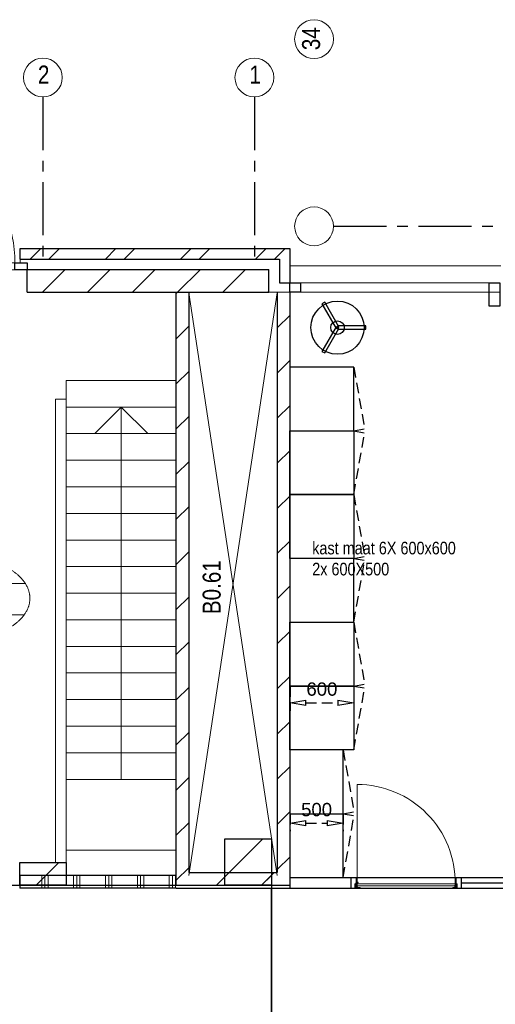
# Model space of a CAD drawing. Header units: millimetres. Extents: x 18442 to 242186, y -49554 to 63508.
# Tile 13 of 175: x 88187 to 92663, y -4662 to 4594. Entities that reach past the tile are written whole.
import ezdxf
from ezdxf.enums import TextEntityAlignment as Align

# ---------------------------------------------------------------- set-up
doc = ezdxf.new("R2010")
doc.units = ezdxf.units.MM
doc.header["$LTSCALE"] = 400
doc.header["$PDMODE"] = 1
doc.header["$PDSIZE"] = 15
for name, pattern in [('CENTER', [2, 1.25, -0.25, 0.25, -0.25]), ('HIDDEN', [0.375, 0.25, -0.125]), ('STYLE_02', [0.694427, 0.486069, -0.208359])]:
    doc.linetypes.add(name, pattern=pattern)
for name, color, linetype in [('-ve', 2, 'HIDDEN'), ('inlay', 6, 'Continuous'), ('plat', 5, 'Continuous'), ('stramien', 1, 'CENTER'), ('timmerwerk-ge', 150, 'Continuous'), ('timmerwerk-ve', 8, 'HIDDEN')]:
    doc.layers.add(name, color=color, linetype=linetype)
for name, color, linetype, lineweight in [('Buitenkozijnen', 140, 'Continuous', 15), ('mat-afdichting', 9, 'Continuous', 5), ('mat-aluminium', 140, 'Continuous', 15), ('mat-baksteen', 5, 'Continuous', 25), ('mat-kalkzandsteen', 5, 'Continuous', 25), ('mat-multiplex-hor', 140, 'Continuous', 15), ('mat-scheidingswand-horizontaal', 5, 'Continuous', 25), ('mat-spuitwerk_marmo', 43, 'STYLE_02', 20), ('mat-staal', 5, 'Continuous', 25), ('None', 7, 'Continuous', 9), ('Ruimtenummers', 92, 'Continuous', 25)]:
    doc.layers.add(name, color=color, linetype=linetype, lineweight=lineweight)
doc.styles.add('Arial Narrow', font='ARIALN.TTF', dxfattribs={"height": 211.666667})
doc.styles.get("Standard").update_dxf_attribs({"font": 'arial.ttf'})
doc.dimstyles.new('CAL-N1-050-25', dxfattribs={"dimscale": 50, "dimtxt": 2.5, "dimasz": 3, "dimexe": 1.5, "dimexo": 0, "dimgap": 0.3, "dimtad": 0, "dimdec": 4, "dimrnd": 1, "dimdsep": 46, "dimtxsty": 'Standard', "dimblk": 'CLOSED', "dimcen": 0, "dimdle": 1.25, "dimclrt": 249, "dimadec": 0, "dimazin": 0, "dimtfac": 0.9, "dimtdec": 4, "dimtix": 1, "dimtmove": 0, "dimatfit": 3, "dimldrblk": 'CLOSED', "dimfxl": 1, "dimtvp": 1, "dimtolj": 1, "dimtzin": 0, "dimarcsym": 0})

# ---------------------------------------------------------------- blocks, each defined once
blk = doc.blocks.new('*X15')
at = {"layer": 'None', "lineweight": 9}
for p, q in [((-21000, 2676.5), (-21000, 2796.5)), ((-20970, 2676.5), (-20970, 2796.5)), ((-20940, 2676.5), (-20940, 2796.5)), ((-20700, 2676.5), (-20700, 2796.5)), ((-20670, 2676.5), (-20670, 2796.5)), ((-20640, 2676.5), (-20640, 2796.5)), ((-20400, 2676.5), (-20400, 2796.5)), ((-20370, 2676.5), (-20370, 2796.5)), ((-20340, 2676.5), (-20340, 2796.5)), ((-20100, 2676.5), (-20100, 2796.5)), ((-20070, 2676.5), (-20070, 2796.5)), ((-20040, 2676.5), (-20040, 2796.5)), ((-19800, 2676.5), (-19800, 2796.5)), ((-19770, 2676.5), (-19770, 2796.5)), ((-19740, 2676.5), (-19740, 2796.5))]:
    blk.add_line(p, q, dxfattribs=at)
blk = doc.blocks.new('*U41')
at = {"layer": 'None', "color": 140, "linetype": 'Continuous', "lineweight": 15}
for p, q in [((-20251.4, 7201), (-20251.4, 5451)), ((-20768.9, 3035), (-19733.9, 3035))]:
    blk.add_line(p, q, dxfattribs=at)
at = {"layer": 'None', "color": 43, "linetype": 'Continuous', "lineweight": 9}
blk.add_line((-20251.4, 5451), (-20251.4, 3701), dxfattribs=at)
at = {"layer": 'None', "color": 140, "linetype": 'Continuous', "lineweight": 15}
for points in [[(-20768.9, 7451), (-19733.9, 7451), (-19733.9, 7201), (-20768.9, 7201)], [(-20768.9, 7201), (-19733.9, 7201), (-19733.9, 6951), (-20768.9, 6951)], [(-20768.9, 6951), (-19733.9, 6951), (-19733.9, 6701), (-20768.9, 6701)], [(-20768.9, 6701), (-19733.9, 6701), (-19733.9, 6451), (-20768.9, 6451)], [(-20768.9, 6451), (-19733.9, 6451), (-19733.9, 6201), (-20768.9, 6201)], [(-20768.9, 6201), (-19733.9, 6201), (-19733.9, 5951), (-20768.9, 5951)], [(-20768.9, 5951), (-19733.9, 5951), (-19733.9, 5701), (-20768.9, 5701)]]:
    blk.add_lwpolyline(points, close=True, dxfattribs=at)
at = {"layer": 'None', "color": 140, "linetype": 'Continuous', "lineweight": 15, "flags": 128}
for points in [[(-20251.4, 7201), (-20501.7, 6951)], [(-20251.4, 7201), (-20001.2, 6951)]]:
    blk.add_lwpolyline(points, dxfattribs=at)
at = {"layer": 'None', "color": 43, "linetype": 'Continuous', "lineweight": 9}
for points in [[(-20768.9, 5701), (-19733.9, 5701), (-19733.9, 5451), (-20768.9, 5451)], [(-20768.9, 5451), (-19733.9, 5451), (-19733.9, 5201), (-20768.9, 5201)], [(-20768.9, 5201), (-19733.9, 5201), (-19733.9, 4951), (-20768.9, 4951)], [(-20768.9, 4951), (-19733.9, 4951), (-19733.9, 4701), (-20768.9, 4701)], [(-20768.9, 4701), (-19733.9, 4701), (-19733.9, 4451), (-20768.9, 4451)], [(-20768.9, 4451), (-19733.9, 4451), (-19733.9, 4201), (-20768.9, 4201)], [(-20768.9, 4201), (-19733.9, 4201), (-19733.9, 3951), (-20768.9, 3951)], [(-20768.9, 3951), (-19733.9, 3951), (-19733.9, 3701), (-20768.9, 3701)]]:
    blk.add_lwpolyline(points, close=True, dxfattribs=at)
blk = doc.blocks.new('*X49')
at = {"layer": 'None', "lineweight": 9}
for p, q in [((-18783.9, 7944.7), (-18663.9, 8064.7)), ((-18783.9, 7520.4), (-18663.9, 7640.4)), ((-18783.9, 7096.2), (-18663.9, 7216.2)), ((-18783.9, 6671.9), (-18663.9, 6791.9)), ((-18783.9, 6247.6), (-18663.9, 6367.6)), ((-18783.9, 5823.4), (-18663.9, 5943.4)), ((-18783.9, 5399.1), (-18663.9, 5519.1)), ((-18783.9, 4974.8), (-18663.9, 5094.8)), ((-18783.9, 4550.6), (-18663.9, 4670.6)), ((-18783.9, 4126.3), (-18663.9, 4246.3)), ((-18783.9, 3702.1), (-18663.9, 3822.1)), ((-18783.9, 3277.8), (-18663.9, 3397.8)), ((-18783.9, 2853.5), (-18663.9, 2973.5))]:
    blk.add_line(p, q, dxfattribs=at)
blk = doc.blocks.new('*X95')
at = {"layer": 'None', "lineweight": 9}
for p, q in [((-20994.2, 8280), (-20780.2, 8494)), ((-20570, 8280), (-20356, 8494)), ((-20145.7, 8280), (-19931.7, 8494)), ((-19721.4, 8280), (-19507.4, 8494)), ((-19297.2, 8280), (-19083.2, 8494)), ((-18872.9, 8280), (-18863.9, 8289))]:
    blk.add_line(p, q, dxfattribs=at)
blk = doc.blocks.new('*X96')
at = {"layer": 'None', "lineweight": 9}
for p, q in [((-21108.5, 8590), (-21008.5, 8690)), ((-20932.1, 8590), (-20832.1, 8690)), ((-20401.4, 8590), (-20301.4, 8690)), ((-20225, 8590), (-20125, 8690)), ((-19694.3, 8590), (-19594.3, 8690)), ((-19517.9, 8590), (-19417.9, 8690)), ((-18987.2, 8590), (-18887.2, 8690)), ((-18810.8, 8590), (-18710.8, 8690))]:
    blk.add_line(p, q, dxfattribs=at)
blk = doc.blocks.new('Gevelpui enkele deur 1330 (2D)')
at = {"layer": 'Buitenkozijnen', "lineweight": 15}
for p, q in [((-731.5, 67), (731.5, 67)), ((-731.5, 0), (-731.5, 67)), ((-731.5, 0), (731.5, 0)), ((731.5, 0), (731.5, 67))]:
    blk.add_line(p, q, dxfattribs=at)
at = {"layer": 'Buitenkozijnen', "color": 92, "lineweight": 25}
for points in [[(-731.5, 67), (-617.5, 67), (-617.5, 0), (-731.5, 0)], [(617.5, 67), (731.5, 67), (731.5, 0), (617.5, 0)]]:
    blk.add_lwpolyline(points, close=True, dxfattribs=at)
at = {"layer": 'None', "color": 140, "linetype": 'Continuous', "lineweight": 15}
blk.add_line((-617.5, 1302), (-617.5, 67), dxfattribs=at)
at = {"layer": 'None', "color": 43, "linetype": 'Continuous', "lineweight": 9}
for p, q in [((-665, 100), (-665, 67)), ((665, 100), (665, 67))]:
    blk.add_line(p, q, dxfattribs=at)
at = {"layer": 'None', "color": 140, "linetype": 'Continuous', "lineweight": 15}
blk.add_arc((-617.5, 67), 1235, 0, 90, dxfattribs=at)
blk = doc.blocks.new('*X103')
at = {"layer": 'None', "lineweight": 9}
blk.add_line((-21053.8, 2705), (-20839.8, 2919), dxfattribs=at)
blk = doc.blocks.new('*U122')
at = {"layer": 'None', "color": 43, "linetype": 'Continuous', "lineweight": 9}
for p, q in [((-19614.9, 8276), (-18785.5, 2796.5)), ((-18785.5, 8276), (-19614.9, 2796.5))]:
    blk.add_line(p, q, dxfattribs=at)
blk = doc.blocks.new('*X126')
at = {"layer": 'None', "lineweight": 9}
for p, q in [((-19733.9, 8267.5), (-19721.4, 8280)), ((-19733.9, 7843.2), (-19613.9, 7963.2)), ((-19733.9, 7419), (-19613.9, 7539)), ((-19733.9, 6994.7), (-19613.9, 7114.7)), ((-19733.9, 6570.4), (-19613.9, 6690.4)), ((-19733.9, 6146.2), (-19613.9, 6266.2)), ((-19733.9, 5721.9), (-19613.9, 5841.9)), ((-19733.9, 5297.6), (-19613.9, 5417.6)), ((-19733.9, 4873.4), (-19613.9, 4993.4)), ((-19733.9, 4449.1), (-19613.9, 4569.1)), ((-19733.9, 4024.8), (-19613.9, 4144.8)), ((-19733.9, 3600.6), (-19613.9, 3720.6)), ((-19733.9, 3176.3), (-19613.9, 3296.3)), ((-19733.9, 2752.1), (-19613.9, 2872.1))]:
    blk.add_line(p, q, dxfattribs=at)
blk = doc.blocks.new('Ruimtenummer UV 50')
at = {"layer": 'Ruimtenummers', "color": 8, "lineweight": 5}
for p, q in [((602.2, 156.5), (-602.3, 156.5)), ((594.7, -137.5), (-594.8, -137.5))]:
    blk.add_line(p, q, dxfattribs=at)
blk.add_open_spline([(-323.4, 353.8), (-173.3, 405.8), (173.3, 405.8), (323.4, 353.8), (473.5, 301.8), (560.1, 211.8), (646.8, 121.7), (646.8, 17.7), (646.8, -86.3), (560.1, -176.3), (473.5, -266.4), (323.4, -318.4), (173.3, -370.4), (-173.3, -370.4), (-323.4, -318.4), (-473.5, -266.4), (-560.2, -176.3), (-646.8, -86.3), (-646.8, 17.7), (-646.8, 121.7), (-560.2, 211.8), (-473.5, 301.8), (-323.4, 353.8)], degree=2, knots=[0, 0, 0, 0.09962, 0.19924, 0.19924, 0.283607, 0.283607, 0.349619, 0.349619, 0.415638, 0.415638, 0.5, 0.5, 0.59962, 0.69924, 0.69924, 0.783607, 0.783607, 0.849619, 0.849619, 0.915638, 0.915638, 1, 1, 1], dxfattribs=at)
at = {"layer": 'Ruimtenummers', "attachment_point": 2, "style": 'Arial Narrow'}
for s, insert, char_height in [(' m', (103.6, -122.2), 165.95), (' 2', (220.1, -132.8), 96.8)]:
    blk.add_mtext(s, dxfattribs=dict(at, insert=insert, char_height=char_height))
at = {"layer": 'Ruimtenummers', "style": 'Arial Narrow'}
for tag, p in [('Nummer', (0, 406.9)), ('Naam', (0, 131.7)), ('Oppervlak', (-137.9, -122.2))]:
    blk.add_attdef(tag, text='', height=165.9, dxfattribs=at).set_placement(p, align=Align.TOP_CENTER)
blk = doc.blocks.new('*X164')
at = {"layer": 'None', "lineweight": 9}
for p, q in [((-19356.7, 2705), (-19236.7, 2825)), ((-18932.5, 2705), (-18812.5, 2825))]:
    blk.add_line(p, q, dxfattribs=at)
blk = doc.blocks.new('*X165')
at = {"layer": 'None', "lineweight": 9}
for p, q in [((-19275.9, 2785.8), (-18919.7, 3142)), ((-18932.5, 2705), (-18838.9, 2798.5))]:
    blk.add_line(p, q, dxfattribs=at)
blk = doc.blocks.new('*X347')
at = {"layer": 'None', "lineweight": 5}
blk.add_line((-17109.9, 2700), (-18033.8, 2700), dxfattribs=at)
blk = doc.blocks.new('*U348')
at = {"layer": 'None', "color": 43, "linetype": 'Continuous', "lineweight": 9}
for p, q in [((-18053.9, 2685.1), (-18043.9, 2718.9)), ((-18053.9, 2718.9), (-18043.9, 2685.1))]:
    blk.add_line(p, q, dxfattribs=at)
blk.add_lwpolyline([(-18053.9, 2718.9), (-18043.9, 2718.9), (-18043.9, 2685.1), (-18053.9, 2685.1)], close=True, dxfattribs=at)
blk = doc.blocks.new('*U349')
at = {"layer": 'None', "color": 43, "linetype": 'Continuous', "lineweight": 9}
for p, q in [((-17089.9, 2685.1), (-17099.9, 2719.9)), ((-17089.9, 2719.9), (-17099.9, 2685.1))]:
    blk.add_line(p, q, dxfattribs=at)
blk.add_lwpolyline([(-17099.9, 2719.9), (-17089.9, 2719.9), (-17089.9, 2685.1), (-17099.9, 2685.1)], close=True, dxfattribs=at)
blk = doc.blocks.new('*X350')
at = {"layer": 'None', "lineweight": 9}
for p, q in [((-17103.9, 2695.1), (-17099.9, 2699.1)), ((-17121.5, 2677.5), (-17117.5, 2681.5))]:
    blk.add_line(p, q, dxfattribs=at)
blk = doc.blocks.new('*U351')
at = {"layer": 'mat-afdichting', "lineweight": 5}
for points in [[(-18018.9, 2681.5), (-18030.9, 2681.5), (-18030.9, 2683.7), (-18018.9, 2683.7)], [(-17124.9, 2681.5), (-17112.9, 2681.5), (-17112.9, 2683.7), (-17124.9, 2683.7)]]:
    blk.add_lwpolyline(points, close=True, dxfattribs=at)
at = {"layer": 'mat-aluminium', "lineweight": 15}
blk.add_lwpolyline([(-17103.9, 2698), (-17099.9, 2698), (-17099.9, 2713), (-17103.9, 2713)], close=True, dxfattribs=at)
at = {"layer": 'mat-multiplex-hor', "lineweight": 15, "flags": 128}
for points in [[(-17115.9, 2699), (-17109.9, 2699), (-17109, 2717.5), (-18034.9, 2717.5), (-18033.7, 2699), (-18026.2, 2699)], [(-18026.2, 2696), (-18033.5, 2696), (-18032.8, 2683.7), (-18004.8, 2683.7), (-18004.8, 2677.5), (-17132.9, 2677.5), (-17132.9, 2683.7), (-17110.7, 2683.7), (-17110.1, 2696), (-17115.9, 2696)]]:
    blk.add_lwpolyline(points, dxfattribs=at)
at = {"layer": 'mat-spuitwerk_marmo', "lineweight": 20}
blk.add_circle((-18031.9, 2729.8), 4, dxfattribs=at)
at = {"layer": 'mat-staal', "lineweight": 5, "flags": 128}
for points in [[(-18038.9, 2677.5, -0.414214), (-18043.9, 2682.5), (-18043.9, 2725.9), (-18043.9, 2727.6), (-18039.9, 2727.6), (-18039.9, 2725.9), (-18039.9, 2682.5), (-18039.9, 2682.5, 0.414214), (-18038.9, 2681.5), (-18013.9, 2681.5), (-18013.9, 2677.5)], [(-17104.9, 2677.5, 0.414214), (-17099.9, 2682.5), (-17099.9, 2725.9), (-17099.9, 2727.6), (-17103.9, 2727.6), (-17103.9, 2725.9), (-17103.9, 2682.5), (-17103.9, 2682.5, -0.414214), (-17104.9, 2681.5), (-17129.9, 2681.5), (-17129.9, 2677.5)]]:
    blk.add_lwpolyline(points, format="xyb", close=True, dxfattribs=at)
at = {"layer": 'None', "color": 43, "linetype": 'Continuous', "lineweight": 9}
blk.add_line((-18031.9, 2729.8), (-18031.9, 3652.4), dxfattribs=at)
for points in [[(-18037.4, 2683.8), (-18039.9, 2683.8), (-18039.9, 2730.9), (-18037.4, 2730.9)], [(-18026.9, 2727.3), (-18025.1, 2725.7), (-18032.4, 2717.2), (-18030.7, 2684.3), (-18033.1, 2684.2), (-18034.9, 2718.1)]]:
    blk.add_lwpolyline(points, close=True, dxfattribs=at)
at = {"layer": 'None', "color": 92, "linetype": 'Continuous', "lineweight": 25, "flags": 128}
for points in [[(-18028.8, 2698.7), (-18033.8, 2698.7), (-18033.8, 2696.7)], [(-18033.8, 2696.7), (-18028.8, 2696.7)], [(-17110, 2698.7), (-17115, 2698.7), (-17115, 2696.7)], [(-17115, 2696.7), (-17110, 2696.7)]]:
    blk.add_lwpolyline(points, dxfattribs=at)
at = {"layer": 'None', "color": 140, "linetype": 'Continuous', "lineweight": 15}
blk.add_circle((-18031.9, 2729.8), 8, dxfattribs=at)
at = {"layer": 'None', "color": 43, "linetype": 'Continuous', "lineweight": 9}
blk.add_arc((-18031.9, 2729.8), 922.6, 359.29028, 90, dxfattribs=at)
at = {"layer": 'None', "color": 8, "linetype": 'Continuous', "lineweight": 5}
for p in [(-18053.9, 2711.5), (-18043, 2729.1), (-17100.9, 2729.1), (-17089.9, 2711.5), (-17089.9, 2681.5)]:
    blk.add_point(p, dxfattribs=at)
at = {"layer": 'mat-multiplex-hor'}
blk.add_blockref('*X347', (0, 0), dxfattribs=at)
at = {"layer": 'mat-staal'}
blk.add_blockref('*X350', (0, 0), dxfattribs=at)
at = {"layer": 'None', "color": 7}
for name in ['*U348', '*U349']:
    blk.add_blockref(name, (0, 0), dxfattribs=at)
blk = doc.blocks.new('_CLOSED')
at = {"color": 0, "linetype": 'ByBlock'}
for p, q in [((-1, 0.167), (0, 0)), ((-1, 0.167), (-1, -0.167)), ((0, 0), (-1, -0.167))]:
    blk.add_line(p, q, dxfattribs=at)
blk = doc.blocks.new('*D2489')
at = {"layer": '-ve', "color": 0, "lineweight": -2, "transparency": 16777216}
for p, q in [((90730.8, -2870.9), (90730.8, -3035.1)), ((90880.8, -2960.1), (91080.8, -2960.1)), ((91230.8, -2870.9), (91230.8, -3035.1))]:
    blk.add_line(p, q, dxfattribs=at)
at = {"layer": 'Defpoints', "color": 0, "transparency": 16777216}
for p in [(90730.8, -2870.9), (91230.8, -2870.9), (91230.8, -2960.1)]:
    blk.add_point(p, dxfattribs=at)
at = {"layer": '-ve', "color": 0, "lineweight": -2, "transparency": 16777216, "xscale": 150, "yscale": 150, "zscale": 150, "rotation": 180}
blk.add_blockref('_CLOSED', (90730.8, -2960.1), dxfattribs=at)
at = {"layer": '-ve', "color": 0, "lineweight": -2, "transparency": 16777216, "xscale": 150, "yscale": 150, "zscale": 150}
blk.add_blockref('_CLOSED', (91230.8, -2960.1), dxfattribs=at)
at = {"layer": '-ve', "color": 249, "transparency": 16777216, "insert": (90980.8, -2832.5), "char_height": 125, "attachment_point": 5}
blk.add_mtext('\\A1;500', dxfattribs=at)
blk = doc.blocks.new('*D2490')
at = {"layer": '-ve', "color": 0, "lineweight": -2, "transparency": 16777216}
for p, q in [((90730.8, -1670.9), (90730.8, -1902.2)), ((91330.8, -1670.9), (91330.8, -1902.2)), ((90880.8, -1827.2), (91180.8, -1827.2))]:
    blk.add_line(p, q, dxfattribs=at)
at = {"layer": 'Defpoints', "color": 0, "transparency": 16777216}
for p in [(90730.8, -1670.9), (91330.8, -1670.9), (91330.8, -1827.2)]:
    blk.add_point(p, dxfattribs=at)
at = {"layer": '-ve', "color": 0, "lineweight": -2, "transparency": 16777216, "xscale": 150, "yscale": 150, "zscale": 150, "rotation": 180}
blk.add_blockref('_CLOSED', (90730.8, -1827.2), dxfattribs=at)
at = {"layer": '-ve', "color": 0, "lineweight": -2, "transparency": 16777216, "xscale": 150, "yscale": 150, "zscale": 150}
blk.add_blockref('_CLOSED', (91330.8, -1827.2), dxfattribs=at)
at = {"layer": '-ve', "color": 249, "transparency": 16777216, "insert": (91030.8, -1699.6), "char_height": 125, "attachment_point": 5}
blk.add_mtext('\\A1;600', dxfattribs=at)
blk = doc.blocks.new('garderobe')
at = {"layer": 'timmerwerk-ge'}
for points in [[(13.3, 7.7), (-120, 238.5), (-146.5, 223.1), (-13.3, -7.7)], [(-13.3, 7.7), (-146.5, -223.1), (-120, -238.5), (13.3, -7.7)], [(0, -15.3), (266.5, -15.3), (266.5, 15.3), (0, 15.3)]]:
    blk.add_lwpolyline(points, close=True, dxfattribs=at)
for radius in [250, 63.6]:
    blk.add_circle((0, 0), radius, dxfattribs=at)

msp = doc.modelspace()

# ---------------------------------------------------------------- linework, layer by layer
at = {"layer": 'Buitenkozijnen', "lineweight": 15}
for p, q in [((90730.7849, 2121.61885), (91032.9511, 2121.61885)), ((90730.7849, 2121.61885), (92705.7849, 2121.61885)), ((90530.7849, 2031.61885), (91032.9511, 2031.61885)), ((90530.7849, 2031.61885), (92705.7849, 2031.61885))]:
    msp.add_line(p, q, dxfattribs=at)
at = {"layer": 'Buitenkozijnen', "color": 92, "lineweight": 25}
for points in [[(90730.7849, 2121.61885), (90830.7849, 2121.61885), (90830.7849, 2031.61885), (90730.7849, 2031.61885)], [(92605.7849, 2121.61885), (92705.7849, 2121.61885), (92705.7849, 1901.61885), (92605.7849, 1901.61885)]]:
    msp.add_lwpolyline(points, close=True, dxfattribs=at)
at = {"layer": 'inlay'}
for p, q in [((90555.7849, -5543.38115), (90555.7849, -3570.88115)), ((90730.7849, -3543.38115), (90730.7849, -3570.88115))]:
    msp.add_line(p, q, dxfattribs=at)
msp.add_lwpolyline([(84946.82513, -3543.38115), (90555.7849, -3543.38115), (90555.7849, -5543.38115), (84946.82513, -5543.38115)], close=True, dxfattribs=at)
at = {"layer": 'mat-baksteen', "lineweight": 25}
for p, q in [((88190.7849, 2441.61885), (90730.7849, 2441.61885)), ((88190.7849, 2341.61885), (88190.7849, 2441.61885)), ((90730.7849, 2441.61885), (90730.7849, 2121.61885)), ((88190.7849, 2341.61885), (90630.7849, 2341.61885)), ((90630.7849, 2341.61885), (90630.7849, 2121.61885)), ((90630.7849, 2121.61885), (90730.7849, 2121.61885))]:
    msp.add_line(p, q, dxfattribs=at)
at = {"layer": 'mat-kalkzandsteen', "lineweight": 25}
for p, q in [((88257.2849, 2245.61885), (90530.7849, 2245.61885)), ((88257.2849, 2031.61885), (88257.2849, 2245.61885)), ((90530.7849, 2031.61885), (90530.7849, 2245.61885)), ((88257.2849, 2031.61885), (90530.7849, 2031.61885)), ((89780.7849, -3423.38115), (90610.7849, -3423.38115)), ((89660.7849, -3543.38115), (90730.7849, -3543.38115))]:
    msp.add_line(p, q, dxfattribs=at)
at = {"layer": 'mat-kalkzandsteen', "color": 92, "lineweight": 25}
for p, q in [((89660.7849, -3543.38115), (89660.7849, 2031.61885)), ((89780.7849, -3423.38115), (89780.7849, 2031.61885)), ((90610.7849, 2027.61885), (90610.7849, -3423.38115)), ((90730.7849, 2027.61885), (90730.7849, -3543.38115))]:
    msp.add_line(p, q, dxfattribs=at)
at = {"layer": 'mat-kalkzandsteen', "lineweight": 25}
for points in [[(90118.7849, -3106.38115), (90555.7849, -3106.38115), (90555.7849, -3543.38115), (90118.7849, -3543.38115)], [(88187.2849, -3329.38115), (88624.2849, -3329.38115), (88624.2849, -3543.38115), (88187.2849, -3543.38115)]]:
    msp.add_lwpolyline(points, close=True, dxfattribs=at)
at = {"layer": 'mat-scheidingswand-horizontaal', "lineweight": 25}
for p, q in [((88187.2849, -3451.88115), (88187.2849, -3571.88115)), ((89659.7849, -3451.88115), (88187.2849, -3451.88115)), ((89659.7849, -3470.88115), (89660.7849, -3470.88115)), ((90730.7849, -3470.88115), (91032.9511, -3470.88115)), ((90730.7849, -3470.88115), (92975.7849, -3470.88115)), ((91306.95424, -3570.88115), (91306.95424, -3470.88115)), ((91356.95424, -3570.88115), (91356.95424, -3470.88115)), ((92294.7949, -3570.88115), (92294.7949, -3470.88115)), ((92344.7949, -3570.88115), (92344.7949, -3470.88115)), ((89659.7849, -3571.88115), (88187.2849, -3571.88115)), ((89659.7849, -3570.88115), (90730.7849, -3570.88115)), ((90730.7849, -3570.88115), (91032.9511, -3570.88115)), ((90730.7849, -3570.88115), (96475.6315, -3570.88115)), ((92344.7949, -3520.88115), (92925.7849, -3520.88115))]:
    msp.add_line(p, q, dxfattribs=at)
at = {"layer": 'None', "color": 140, "linetype": 'Continuous', "lineweight": 15}
for p, q in [((90730.7849, 2281.61885), (91032.9511, 2281.61885)), ((90730.7849, 2281.61885), (92714.72553, 2281.61885)), ((88625.7849, 1027.61885), (88525.7849, 1027.61885)), ((88525.7849, -3329.38115), (88525.7849, 1027.61885)), ((88625.7849, -3329.38115), (88625.7849, 1027.61885)), ((88625.7849, -3329.38115), (88525.7849, -3329.38115))]:
    msp.add_line(p, q, dxfattribs=at)
at = {"layer": 'None', "color": 43, "linetype": 'Continuous', "lineweight": 9}
for centre in [(90957.00175, 4411.61885), (88405.7849, 4050.46249), (90395.7849, 4050.46249), (90957.00175, 2651.61885)]:
    msp.add_circle(centre, 182.60642, dxfattribs=at)
at = {"layer": 'stramien'}
for p, q in [((88405.7849, 3867.85608), (88405.7849, 2367.85608)), ((90395.7849, 3867.85608), (90395.7849, 2367.85608)), ((91139.60817, 2651.61885), (92639.60817, 2651.61885))]:
    msp.add_line(p, q, dxfattribs=at)
at = {"layer": 'timmerwerk-ge'}
for p, q in [((91230.7849, -3470.88115), (91230.7849, -2270.88115)), ((90730.7849, -2870.88115), (91230.7849, -2870.88115))]:
    msp.add_line(p, q, dxfattribs=at)
for points in [[(90730.7849, 729.11885), (91330.7849, 729.11885), (91330.7849, 1329.11885), (90730.7849, 1329.11885)], [(90730.7849, 729.11885), (91330.7849, 729.11885), (91330.7849, 129.11885), (90730.7849, 129.11885)], [(90730.7849, 129.11885), (91330.7849, 129.11885), (91330.7849, -470.88115), (90730.7849, -470.88115)], [(90730.7849, -1070.88115), (91330.7849, -1070.88115), (91330.7849, -470.88115), (90730.7849, -470.88115)], [(90730.7849, -1070.88115), (91330.7849, -1070.88115), (91330.7849, -1670.88115), (90730.7849, -1670.88115)], [(90730.7849, -1670.88115), (91330.7849, -1670.88115), (91330.7849, -2270.88115), (90730.7849, -2270.88115)]]:
    msp.add_lwpolyline(points, close=True, dxfattribs=at)
at = {"layer": 'timmerwerk-ve'}
for p, q in [((91330.7849, 1329.11885), (91433.41612, 747.06826)), ((91330.7849, 729.11885), (91452.79233, 750.63205)), ((91330.7849, 729.11885), (91452.79233, 750.63205)), ((91330.7849, 729.11885), (91452.79233, 707.60565)), ((91330.7849, 129.11885), (91433.41612, 711.16944)), ((91330.7849, 129.11885), (91433.41612, -452.93174)), ((91330.7849, -470.88115), (91452.79233, -449.36795)), ((91330.7849, -470.88115), (91452.79233, -492.39435)), ((91330.7849, -470.88115), (91452.79233, -492.39435)), ((91330.7849, -1070.88115), (91433.41612, -488.83056)), ((91330.7849, -1070.88115), (91433.41612, -1652.93174)), ((91330.7849, -1670.88115), (91452.79233, -1649.36795)), ((91330.7849, -1670.88115), (91452.79233, -1692.39435)), ((91330.7849, -1670.88115), (91452.79233, -1692.39435)), ((91330.7849, -2270.88115), (91433.41612, -1688.83056)), ((91230.7849, -2270.88115), (91333.41612, -2852.93174)), ((91230.7849, -2870.88115), (91352.79233, -2849.36795)), ((91230.7849, -2870.88115), (91352.79233, -2892.39435)), ((91230.7849, -2870.88115), (91352.79233, -2892.39435)), ((91230.7849, -3470.88115), (91333.41612, -2888.83056))]:
    msp.add_line(p, q, dxfattribs=at)

# ---------------------------------------------------------------- block references
at = {"layer": 'mat-baksteen'}
msp.add_blockref('*X96', (109394.72553, -6248.38115), dxfattribs=at)
at = {"layer": 'mat-kalkzandsteen'}
for name in ['*X95', '*X165', '*X103', '*X164']:
    msp.add_blockref(name, (109394.72553, -6248.38115), dxfattribs=at)
at = {"layer": 'mat-kalkzandsteen', "color": 92}
for name in ['*X126', '*X49']:
    msp.add_blockref(name, (109394.72553, -6248.38115), dxfattribs=at)
at = {"layer": 'mat-scheidingswand-horizontaal', "lineweight": 25}
msp.add_blockref('*U351', (109394.72553, -6248.38115), dxfattribs=at)
at = {"layer": 'mat-scheidingswand-horizontaal'}
msp.add_blockref('*X15', (109394.72553, -6248.38115), dxfattribs=at)
at = {"layer": 'None', "color": 7}
for name, p in [('Gevelpui enkele deur 1330 (2D)', (87525.7849, 2241.61885)), ('*U122', (109394.72553, -6248.38115)), ('*U41', (109394.72553, -6248.38115))]:
    msp.add_blockref(name, p, dxfattribs=at)
at = {"layer": 'Ruimtenummers'}
msp.add_blockref('Ruimtenummer UV 50', (87636.53272, -863.20865), dxfattribs=at).add_auto_attribs({'Nummer': 'B0.03', 'Naam': 'Entree', 'Oppervlak': '16'})
at = {"layer": 'timmerwerk-ve'}
msp.add_blockref('garderobe', (91177.53277, 1699.37594), dxfattribs=at)

# ---------------------------------------------------------------- texts
at = {"layer": 'None', "color": 8, "insert": (90844.24416, 4307.61654), "char_height": 169.333333, "attachment_point": 1, "rotation": 90, "style": 'Arial Narrow'}
msp.add_mtext('34', dxfattribs=at)
at = {"layer": 'None', "color": 8, "char_height": 169.33333, "attachment_point": 1, "style": 'Arial Narrow'}
for s, insert in [('2', (88359.20866, 4163.22008)), ('1', (90349.20866, 4163.22008))]:
    msp.add_mtext(s, dxfattribs=dict(at, insert=insert))
at = {"layer": 'plat', "insert": (90939.69858, -313.6599), "char_height": 118.5333333, "width": 1374.7715534, "attachment_point": 1, "style": 'Arial Narrow'}
msp.add_mtext('kast maat 6X 600x600 2x 600X500', dxfattribs=at)
at = {"layer": 'Ruimtenummers', "insert": (89909.07158, -994.40549), "char_height": 169.333333, "attachment_point": 1, "rotation": 90, "style": 'Arial Narrow'}
msp.add_mtext('B0.61', dxfattribs=at)

# ---------------------------------------------------------------- dimensions: what is measured, and where the dimension line sits
at = {"layer": '-ve'}
for p1, p2, distance, picture, middle in [((90730.7849, -1670.88115), (91330.7849, -1670.88115), -156.31567, '*D2490', (91030.7849, -1699.55357)), ((90730.7849, -2870.88115), (91230.7849, -2870.88115), -89.24537, '*D2489', (90980.7849, -2832.48327))]:
    dim = msp.add_aligned_dim(p1=p1, p2=p2, distance=distance, dimstyle='CAL-N1-050-25', dxfattribs=at)
    dim.commit()
    dim.dimension.update_dxf_attribs({"geometry": picture, "text_midpoint": middle})

doc.saveas('drawing.dxf')
